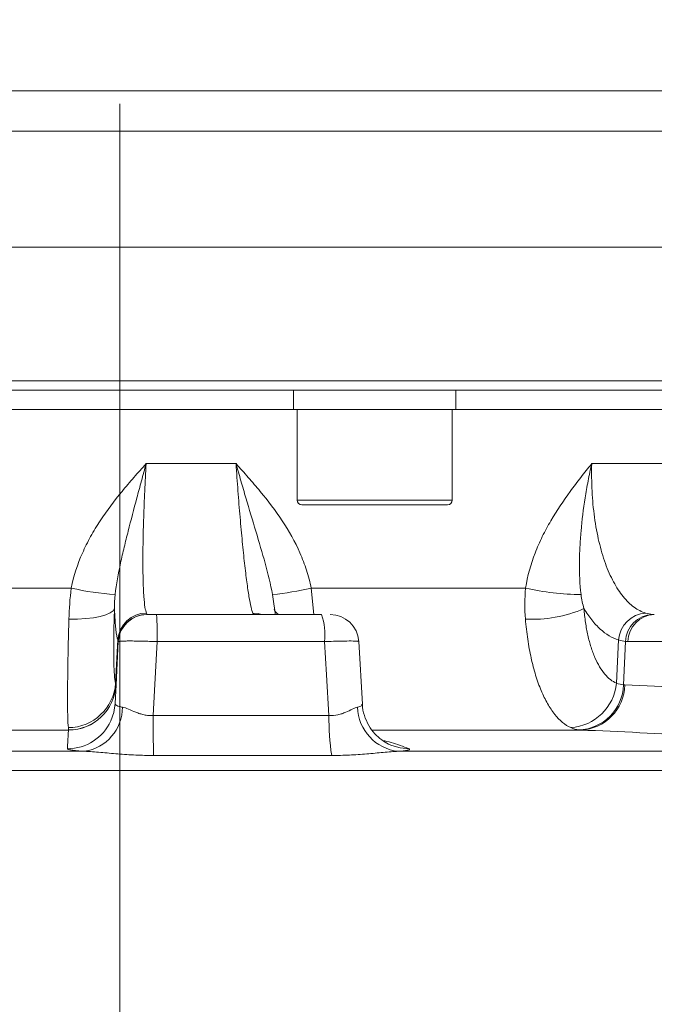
# Model space of a CAD drawing. Header units: millimetres. Extents: x 0 to 8410, y 0 to 5940.
# Tile 15 of 256: x 1256 to 1322, y 1484 to 1587. Entities that reach past the tile are written whole.
import ezdxf

# ---------------------------------------------------------------- set-up
doc = ezdxf.new("R2010")
doc.units = ezdxf.units.MM
doc.header["$LTSCALE"] = 10
doc.linetypes.add('CENTERX2', pattern=[20.32, 12.7, -2.54, 2.54, -2.54])
doc.styles.add('SLDTEXTSTYLE0', font='TXT', dxfattribs={"width": 0.605})
doc.dimstyles.new('SLDDIMSTYLE0', dxfattribs={"dimtxt": 50, "dimasz": 50, "dimexe": 0, "dimexo": 0.0625, "dimgap": 12.5, "dimtad": 1, "dimtoh": 1, "dimdec": 1, "dimrnd": 1e-09, "dimzin": 12, "dimdsep": 46, "dimtxsty": 'SLDTEXTSTYLE0', "dimsah": 1, "dimcen": 0.09, "dimadec": 0, "dimazin": 0, "dimtfac": 1, "dimtofl": 0, "dimtmove": 0, "dimatfit": 3, "dimfxl": 0, "dimfrac": 2, "dimtolj": 1, "dimtzin": 12, "dimarcsym": 0})

# ---------------------------------------------------------------- blocks, each defined once
blk = doc.blocks.new('*D2')
at = {"color": 7, "linetype": 'Continuous', "lineweight": 0}
for p, q in [((1441.19, 1878.04), (1441.19, 1213.4)), ((1266.19, 1248.39), (1266.19, 1213.4)), ((1441.19, 1228.4), (1266.19, 1228.4))]:
    blk.add_line(p, q, dxfattribs=at)
for points in [[(1266.19, 1228.4), (1316.19, 1220.9), (1316.19, 1235.9)], [(1441.19, 1228.4), (1391.19, 1235.9), (1391.19, 1220.9)]]:
    blk.add_solid(points, dxfattribs=at)
at = {"color": 7, "linetype": 'Continuous', "lineweight": 0, "insert": (1296.4, 1292.85), "char_height": 50, "attachment_point": 1, "style": 'SLDTEXTSTYLE0'}
blk.add_mtext('175', dxfattribs=at)
blk = doc.blocks.new('*D8')
at = {"color": 7, "linetype": 'Continuous', "lineweight": 0}
for p, q in [((1441.19, 1878.04), (715.54, 1878.04)), ((730.54, 1878.04), (730.54, 1383.04)), ((1102.29, 1383.04), (715.54, 1383.04))]:
    blk.add_line(p, q, dxfattribs=at)
for points in [[(730.54, 1878.04), (723.04, 1828.04), (738.04, 1828.04)], [(730.54, 1383.04), (738.04, 1433.04), (723.04, 1433.04)]]:
    blk.add_solid(points, dxfattribs=at)
at = {"color": 7, "linetype": 'Continuous', "lineweight": 0, "insert": (666.09, 1573.26), "char_height": 50, "attachment_point": 1, "rotation": 90, "style": 'SLDTEXTSTYLE0'}
blk.add_mtext('495', dxfattribs=at)
blk = doc.blocks.new('*D9')
at = {"color": 7, "linetype": 'Continuous', "lineweight": 0}
for p, q in [((1441.19, 3305.04), (615.54, 3305.04)), ((630.54, 3305.04), (630.54, 1383.04)), ((1102.29, 1383.04), (615.54, 1383.04))]:
    blk.add_line(p, q, dxfattribs=at)
for points in [[(630.54, 3305.04), (623.04, 3255.04), (638.04, 3255.04)], [(630.54, 1383.04), (638.04, 1433.04), (623.04, 1433.04)]]:
    blk.add_solid(points, dxfattribs=at)
at = {"color": 7, "linetype": 'Continuous', "lineweight": 0, "insert": (566.09, 2267.66), "char_height": 50, "attachment_point": 1, "rotation": 90, "style": 'SLDTEXTSTYLE0'}
blk.add_mtext('1922', dxfattribs=at)

msp = doc.modelspace()

# ---------------------------------------------------------------- linework, layer by layer
at = {"color": 7, "linetype": 'CENTERX2', "lineweight": 0}
msp.add_line((1266.190786, 1248.38779), (1266.190786, 1765.919538), dxfattribs=at)
at = {"color": 8, "linetype": 'Continuous', "lineweight": 0}
for p, q in [((1099.254925, 1579.920769), (1433.188785, 1579.920769)), ((1432.745863, 1575.692177), (1099.837053, 1575.692177)), ((1119.690779, 1549.544767), (1412.690792, 1549.544767)), ((1268.961772, 1540.85891), (1278.379999, 1540.85891)), ((1315.662693, 1540.85891), (1324.143559, 1540.85891)), ((1284.78316, 1537.044764), (1301.053159, 1537.044764)), ((1238.098079, 1527.810335), (1261.114715, 1527.810335)), ((1286.270866, 1527.810335), (1286.540747, 1525.044769)), ((1286.270866, 1527.810335), (1308.734193, 1527.810335)), ((1282.295454, 1526.407629), (1282.197991, 1527.137682)), ((1280.30387, 1525.053218), (1280.529338, 1525.044769)), ((1265.7581, 1517.842904), (1265.995248, 1522.376403)), ((1318.260062, 1517.842904), (1318.473607, 1522.376403)), ((1287.661726, 1522.201777), (1270.111551, 1522.201777)), ((1318.995021, 1517.674834), (1319.21469, 1522.211716)), ((1344.165806, 1522.201777), (1319.455627, 1522.201777)), ((1269.697667, 1514.458448), (1288.122889, 1514.458448)), ((1260.813235, 1512.927607), (1234.174561, 1512.927607)), ((1314.490124, 1512.927607), (1292.675454, 1512.927607)), ((1213.734206, 1510.703907), (1262.494928, 1510.703907)), ((1288.408343, 1510.269582), (1269.74331, 1510.269582)), ((1295.405125, 1510.703907), (1342.993665, 1510.703907)), ((1469.672996, 1508.705899), (1193.908948, 1508.705899))]:
    msp.add_line(p, q, dxfattribs=at)
at = {"color": 7, "linetype": 'Continuous', "lineweight": 0}
for p, q in [((1428.447861, 1563.544765), (1104.723099, 1563.544765)), ((1411.69079, 1548.544765), (1120.690781, 1548.544765)), ((1284.41816, 1548.544765), (1284.41816, 1546.544761)), ((1301.418159, 1546.544761), (1301.418159, 1548.544765)), ((1247.963412, 1546.544761), (1284.41816, 1546.544761)), ((1284.41816, 1546.544761), (1301.418159, 1546.544761)), ((1284.78316, 1546.544761), (1284.78316, 1537.044764)), ((1301.053159, 1537.044764), (1301.053159, 1546.544761)), ((1301.418159, 1546.544761), (1333.803911, 1546.544761)), ((1300.553158, 1536.54477), (1285.283159, 1536.54477)), ((1282.446727, 1525.449753), (1282.309633, 1526.409418)), ((1270.05512, 1525.044769), (1287.352694, 1525.044769)), ((1291.624403, 1515.631855), (1291.238628, 1522.219226))]:
    msp.add_line(p, q, dxfattribs=at)
at = {"color": 8, "linetype": 'Continuous', "lineweight": 0, "flags": 128}
for points in [[(1265.641449, 1525.667295), (1265.493135, 1525.428742), (1265.184978, 1525.20673), (1264.727165, 1525.008589), (1264.134828, 1524.840877), (1263.427548, 1524.709121), (1262.628705, 1524.617702), (1261.764706, 1524.569631), (1260.86411, 1524.566487)], [(1280.142266, 1525.1932), (1280.70441, 1525.137648), (1281.061512, 1525.044769)], [(1270.111551, 1522.201777), (1269.837119, 1517.067507), (1269.697667, 1514.458448)], [(1288.122889, 1514.458448), (1287.868678, 1518.727139), (1287.661726, 1522.201777)], [(1294.709291, 1511.315599), (1295.580344, 1511.060611), (1296.514958, 1510.969967)]]:
    msp.add_lwpolyline(points, dxfattribs=at)
at = {"color": 7, "linetype": 'Continuous', "lineweight": 0, "flags": 128}
for points in [[(1265.701178, 1515.702486), (1265.805203, 1517.68741), (1266.041791, 1522.201777)], [(1265.701178, 1515.702486), (1265.562378, 1514.766976), (1265.257779, 1513.892457)]]:
    msp.add_lwpolyline(points, dxfattribs=at)
at = {"color": 7, "linetype": 'Continuous', "lineweight": 0}
for centre, radius, start, end in [((1285.28316, 1537.044765), 0.5, 180, 270), ((1300.55316, 1537.044765), 0.5, 270, 0), ((1269.037679, 1522.044765), 3, 90, 177), ((1280.662716, 1522.879281), 7.031725, 354.47099479, 17.93632041), ((1288.248328, 1522.044764), 3.000005, 3.44304525, 89.99991232)]:
    msp.add_arc(centre, radius, start, end, dxfattribs=at)
at = {"color": 8, "linetype": 'Continuous', "lineweight": 0}
for centre, radius, start, end in [((1267.538459, 1555.68139), 28.601751, 257.02107307, 266.3491792), ((1279.072227, 1558.730828), 31.747398, 275.65034495, 283.10565228), ((1314.851483, 1555.218822), 28.082848, 257.41838464, 269.36801919), ((1283.117745, 1525.768247), 0.749661, 193.79927537, 254.81220062), ((1309.503477, 1537.828279), 13.285174, 266.60016007, 293.74023883), ((1269.000681, 1522.181459), 3.011749, 90.13430123, 176.28876147), ((1269.037327, 1522.054058), 2.999161, 89.94626739, 176.9867312), ((1233.038682, 1522.887963), 37.079219, 358.93962683, 3.33463611), ((1321.503201, 1522.161199), 3.037227, 93.36169508, 175.93686335), ((1322.133869, 1522.135239), 2.92018, 92.22461962, 178.49930519), ((1322.334044, 1522.168282), 2.878612, 92.20149363, 179.33330571), ((1260.754829, 1518.201357), 5.016095, 270.62522666, 355.90211224), ((1260.811136, 1517.927389), 4.999783, 270.02405637, 356.9980414), ((1260.814097, 1517.938496), 4.997407, 270.06394164, 356.97567693), ((1313.104249, 1518.354297), 5.181113, 273.96118796, 354.33549711), ((1314.104989, 1517.82936), 4.892473, 272.37572716, 358.19003903), ((1314.300154, 1517.748497), 4.824632, 272.25661468, 359.01489847), ((1261.806189, 1515.326676), 4.673795, 278.4740767, 0.02633802), ((1295.902251, 1515.46586), 4.787832, 181.64011806, 264.04017097), ((1427.670267, 1514.085094), 157.973041, 179.86458694, 181.38399549), ((1313.621594, 1514.091922), 25.50134, 179.17646973, 188.62042333), ((1260.710144, 1515.969456), 4.999492, 270.04973572, 335.45283757)]:
    msp.add_arc(centre, radius, start, end, dxfattribs=at)
for points, knots in [([(1261.114715, 1527.810336), (1261.360925, 1529.086104), (1261.761959, 1530.305025), (1262.537822, 1532.069078), (1262.826406, 1532.647114), (1263.453207, 1533.78023), (1263.788467, 1534.330254), (1264.846868, 1535.940383), (1265.622697, 1536.960485), (1266.843977, 1538.44638), (1267.260667, 1538.934299), (1268.105072, 1539.901511), (1268.533933, 1540.382055), (1268.961772, 1540.858905)], [0, 0, 0, 0, 0.25, 0.25, 0.375, 0.375, 0.5, 0.5, 0.75, 0.75, 0.875, 0.875, 1, 1, 1, 1]), ([(1265.717221, 1527.137676), (1265.830359, 1528.232103), (1266.035304, 1529.321008), (1266.394634, 1530.982057), (1266.524268, 1531.541137), (1266.794488, 1532.664048), (1266.935251, 1533.228577), (1267.368925, 1534.934683), (1267.672738, 1536.088986), (1268.143712, 1537.852821), (1268.303402, 1538.446099), (1268.547088, 1539.344505), (1268.629013, 1539.645387), (1268.794311, 1540.250045), (1268.878203, 1540.555666), (1268.961772, 1540.858905)], [0, 0, 0, 0, 0.25, 0.25, 0.375, 0.375, 0.5, 0.5, 0.75, 0.75, 0.875, 0.875, 0.9375, 0.9375, 1, 1, 1, 1]), ([(1268.961772, 1540.858905), (1268.9333, 1540.371401), (1268.906432, 1539.886215), (1268.856308, 1538.928823), (1268.832979, 1538.45541), (1268.768135, 1537.050784), (1268.731724, 1536.135068), (1268.687746, 1534.793678), (1268.674959, 1534.354247), (1268.653402, 1533.502328), (1268.644572, 1533.08802), (1268.623835, 1531.879573), (1268.617642, 1531.119648), (1268.620181, 1530.05098), (1268.623016, 1529.709624), (1268.632497, 1529.062508), (1268.639145, 1528.755658), (1268.664715, 1527.884581), (1268.68922, 1527.369453), (1268.753598, 1526.475695), (1268.792669, 1526.108805), (1268.883465, 1525.532463), (1268.935248, 1525.322213), (1268.993622, 1525.193201)], [0, 0, 0, 0, 0.0625, 0.0625, 0.125, 0.125, 0.25, 0.25, 0.3125, 0.3125, 0.375, 0.375, 0.5, 0.5, 0.5625, 0.5625, 0.625, 0.625, 0.75, 0.75, 0.875, 0.875, 1, 1, 1, 1]), ([(1280.142266, 1525.193201), (1280.082099, 1525.322276), (1280.018419, 1525.53267), (1279.884192, 1526.109451), (1279.81351, 1526.47666), (1279.66536, 1527.371131), (1279.589796, 1527.886676), (1279.474193, 1528.758475), (1279.435281, 1529.065583), (1279.356674, 1529.713249), (1279.316854, 1530.054925), (1279.196997, 1531.124402), (1279.1178, 1531.884906), (1278.999968, 1533.09429), (1278.960852, 1533.508921), (1278.882944, 1534.361514), (1278.843988, 1534.80139), (1278.72881, 1536.14337), (1278.654993, 1537.05862), (1278.513097, 1538.928648), (1278.445017, 1539.883423), (1278.379999, 1540.858905)], [0, 0, 0, 0, 0.125, 0.125, 0.25, 0.25, 0.375, 0.375, 0.4375, 0.4375, 0.5, 0.5, 0.625, 0.625, 0.6875, 0.6875, 0.75, 0.75, 0.875, 0.875, 1, 1, 1, 1]), ([(1282.197991, 1527.137676), (1282.010461, 1528.227085), (1281.733838, 1529.315879), (1281.126422, 1531.517868), (1280.793458, 1532.631804), (1280.112197, 1534.912987), (1279.761692, 1536.084383), (1279.241407, 1537.857836), (1279.068406, 1538.452666), (1278.723464, 1539.650013), (1278.551072, 1540.254017), (1278.379999, 1540.858905)], [0, 0, 0, 0, 0.25, 0.25, 0.5, 0.5, 0.75, 0.75, 0.875, 0.875, 1, 1, 1, 1]), ([(1286.270865, 1527.810336), (1286.14428, 1528.44608), (1285.97878, 1529.070627), (1285.57927, 1530.299986), (1285.344228, 1530.906404), (1284.560239, 1532.671131), (1283.93049, 1533.784589), (1282.521274, 1535.923518), (1281.738996, 1536.950955), (1280.509799, 1538.442234), (1280.090711, 1538.931361), (1279.241596, 1539.900356), (1278.812591, 1540.379062), (1278.379999, 1540.858905)], [0, 0, 0, 0, 0.125, 0.125, 0.25, 0.25, 0.5, 0.5, 0.75, 0.75, 0.875, 0.875, 1, 1, 1, 1]), ([(1308.734192, 1527.810336), (1308.931367, 1529.086104), (1309.275314, 1530.305025), (1309.954315, 1532.069078), (1310.208651, 1532.647114), (1310.763353, 1533.78023), (1311.061092, 1534.330254), (1312.002582, 1535.940383), (1312.694625, 1536.960485), (1313.782242, 1538.44638), (1314.153057, 1538.934299), (1314.903372, 1539.901511), (1315.283887, 1540.382055), (1315.662694, 1540.858905)], [0, 0, 0, 0, 0.25, 0.25, 0.375, 0.375, 0.5, 0.5, 0.75, 0.75, 0.875, 0.875, 1, 1, 1, 1]), ([(1314.54173, 1527.137676), (1314.407296, 1528.232103), (1314.36565, 1529.321008), (1314.377832, 1530.982057), (1314.395321, 1531.541137), (1314.453046, 1532.664048), (1314.493292, 1533.228577), (1314.645531, 1534.934683), (1314.788688, 1536.088986), (1315.066778, 1537.852821), (1315.170146, 1538.446099), (1315.342002, 1539.344505), (1315.402091, 1539.645387), (1315.52804, 1540.250045), (1315.594325, 1540.555666), (1315.662694, 1540.858905)], [0, 0, 0, 0, 0.25, 0.25, 0.375, 0.375, 0.5, 0.5, 0.75, 0.75, 0.875, 0.875, 0.9375, 0.9375, 1, 1, 1, 1]), ([(1315.662694, 1540.858905), (1315.649685, 1540.371401), (1315.646195, 1539.886215), (1315.657853, 1538.928823), (1315.672961, 1538.45541), (1315.745727, 1537.050784), (1315.830622, 1536.135068), (1316.014568, 1534.793678), (1316.085146, 1534.354247), (1316.242576, 1533.502328), (1316.329668, 1533.08802), (1316.615719, 1531.879573), (1316.83927, 1531.119648), (1317.225724, 1530.05098), (1317.362134, 1529.709624), (1317.647139, 1529.062508), (1317.796123, 1528.755658), (1318.262246, 1527.884581), (1318.598411, 1527.369453), (1319.323495, 1526.475695), (1319.703178, 1526.108805), (1320.491306, 1525.532463), (1320.900399, 1525.322213), (1321.325101, 1525.193201)], [0, 0, 0, 0, 0.0625, 0.0625, 0.125, 0.125, 0.25, 0.25, 0.3125, 0.3125, 0.375, 0.375, 0.5, 0.5, 0.5625, 0.5625, 0.625, 0.625, 0.75, 0.75, 0.875, 0.875, 1, 1, 1, 1]), ([(1265.641449, 1525.667289), (1265.623945, 1525.170888), (1265.609101, 1524.683752), (1265.585176, 1523.745141), (1265.576092, 1523.294663), (1265.56353, 1522.430375), (1265.560052, 1522.016565), (1265.559175, 1521.424235), (1265.559616, 1521.231727), (1265.561935, 1520.862313), (1265.563811, 1520.684599), (1265.571544, 1520.172043), (1265.579498, 1519.85769), (1265.601036, 1519.283996), (1265.614765, 1519.023211), (1265.663447, 1518.346223), (1265.705751, 1518.027136), (1265.7581, 1517.842902)], [0, 0, 0, 0, 0.125, 0.125, 0.25, 0.25, 0.375, 0.375, 0.4375, 0.4375, 0.5, 0.5, 0.625, 0.625, 0.75, 0.75, 1, 1, 1, 1]), ([(1265.995248, 1522.376403), (1265.911299, 1522.582727), (1265.839862, 1522.964568), (1265.765658, 1523.653597), (1265.751582, 1523.802126), (1265.724983, 1524.120987), (1265.712429, 1524.291847), (1265.677401, 1524.834151), (1265.657674, 1525.232792), (1265.641449, 1525.667289)], [0, 0, 0, 0, 0.5, 0.5, 0.625, 0.625, 0.75, 0.75, 1, 1, 1, 1]), ([(1314.851964, 1525.667289), (1314.889356, 1525.170888), (1314.942794, 1524.683752), (1315.079348, 1523.745141), (1315.162109, 1523.294663), (1315.35584, 1522.430375), (1315.46681, 1522.016565), (1315.655102, 1521.424235), (1315.721513, 1521.231727), (1315.859528, 1520.862313), (1315.931377, 1520.684599), (1316.155289, 1520.172043), (1316.315677, 1519.85769), (1316.658808, 1519.283996), (1316.843058, 1519.023211), (1317.415033, 1518.346223), (1317.823635, 1518.027136), (1318.260061, 1517.842902)], [0, 0, 0, 0, 0.125, 0.125, 0.25, 0.25, 0.375, 0.375, 0.4375, 0.4375, 0.5, 0.5, 0.625, 0.625, 0.75, 0.75, 1, 1, 1, 1]), ([(1318.473606, 1522.376403), (1317.803015, 1522.582727), (1317.164605, 1522.964568), (1316.405412, 1523.653597), (1316.255539, 1523.802126), (1315.959792, 1524.120987), (1315.813508, 1524.291847), (1315.38383, 1524.834151), (1315.111213, 1525.232792), (1314.851964, 1525.667289)], [0, 0, 0, 0, 0.5, 0.5, 0.625, 0.625, 0.75, 0.75, 1, 1, 1, 1]), ([(1260.809565, 1513.185556), (1260.775872, 1513.453918), (1260.752262, 1513.918876), (1260.73104, 1514.904731), (1260.726396, 1515.28439), (1260.722132, 1516.119363), (1260.72244, 1516.576794), (1260.726444, 1517.322454), (1260.728371, 1517.580962), (1260.733417, 1518.118258), (1260.736552, 1518.398215), (1260.747647, 1519.259481), (1260.757256, 1519.861127), (1260.780664, 1521.117632), (1260.794462, 1521.772493), (1260.818334, 1522.795761), (1260.826842, 1523.144468), (1260.844773, 1523.849132), (1260.854207, 1524.205688), (1260.86411, 1524.566482)], [0, 0, 0, 0, 0.25, 0.25, 0.375, 0.375, 0.5, 0.5, 0.5625, 0.5625, 0.625, 0.625, 0.75, 0.75, 0.875, 0.875, 0.9375, 0.9375, 1, 1, 1, 1]), ([(1313.462165, 1513.185556), (1312.866412, 1513.453918), (1312.307213, 1513.918876), (1311.521495, 1514.904731), (1311.267869, 1515.28439), (1310.794253, 1516.119363), (1310.572194, 1516.576794), (1310.260995, 1517.322454), (1310.160923, 1517.580962), (1309.968224, 1518.118258), (1309.875253, 1518.398215), (1309.610856, 1519.259481), (1309.453878, 1519.861127), (1309.177195, 1521.117632), (1309.05749, 1521.772493), (1308.906586, 1522.795761), (1308.86101, 1523.144468), (1308.780497, 1523.849132), (1308.745447, 1524.205688), (1308.71562, 1524.566482)], [0, 0, 0, 0, 0.25, 0.25, 0.375, 0.375, 0.5, 0.5, 0.5625, 0.5625, 0.625, 0.625, 0.75, 0.75, 0.875, 0.875, 0.9375, 0.9375, 1, 1, 1, 1]), ([(1270.111551, 1522.201772), (1269.84498, 1522.212414), (1269.582414, 1522.221839), (1269.064972, 1522.238356), (1268.807346, 1522.245505), (1268.315965, 1522.256947), (1268.082509, 1522.261265), (1267.639925, 1522.267111), (1267.430354, 1522.268604), (1267.054271, 1522.268615), (1266.885144, 1522.267179), (1266.585853, 1522.261338), (1266.459138, 1522.256978), (1266.254543, 1522.245626), (1266.175406, 1522.238546), (1266.06931, 1522.221892), (1266.042349, 1522.212414), (1266.041791, 1522.201772)], [0, 0, 0, 0, 0.125, 0.125, 0.25, 0.25, 0.375, 0.375, 0.5, 0.5, 0.625, 0.625, 0.75, 0.75, 0.875, 0.875, 1, 1, 1, 1]), ([(1265.701178, 1515.702484), (1265.699215, 1515.665042), (1265.714352, 1515.628855), (1265.778594, 1515.558985), (1265.828292, 1515.525113), (1265.959627, 1515.461843), (1266.041225, 1515.43224), (1266.23659, 1515.377174), (1266.351673, 1515.351518), (1266.479984, 1515.328827)], [0, 0, 0, 0, 0.25, 0.25, 0.5, 0.5, 0.75, 0.75, 1, 1, 1, 1]), ([(1266.479984, 1515.328827), (1266.673596, 1515.294586), (1266.885038, 1515.214163), (1267.348099, 1515.0204), (1267.601546, 1514.905205), (1268.004342, 1514.746685), (1268.143058, 1514.695876), (1268.431679, 1514.603966), (1268.583041, 1514.562571), (1268.89225, 1514.49762), (1269.049515, 1514.47407), (1269.369987, 1514.448999), (1269.534272, 1514.44766), (1269.697667, 1514.458448)], [0, 0, 0, 0, 0.25, 0.25, 0.5, 0.5, 0.625, 0.625, 0.75, 0.75, 0.875, 0.875, 1, 1, 1, 1]), ([(1288.122888, 1514.458448), (1288.447287, 1514.436923), (1288.761091, 1514.464499), (1289.209484, 1514.561932), (1289.353922, 1514.603234), (1289.628305, 1514.695488), (1289.758636, 1514.746427), (1290.132915, 1514.905077), (1290.362772, 1515.020077), (1290.774167, 1515.214225), (1290.956378, 1515.294625), (1291.116382, 1515.328827)], [0, 0, 0, 0, 0.25, 0.25, 0.375, 0.375, 0.5, 0.5, 0.75, 0.75, 1, 1, 1, 1]), ([(1291.116381, 1515.328825), (1291.295926, 1515.376357), (1291.608804, 1515.459187), (1291.587237, 1515.578285), (1291.578047, 1515.629038)], [0, 0, 0, 0, 0.57385102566, 1, 1, 1, 1]), ([(1293.750951, 1511.840716), (1294.049563, 1511.777182), (1294.966259, 1511.58214), (1295.891269, 1511.2165), (1296.514958, 1510.969967)], [0, 0, 0, 0, 0.3257481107, 1, 1, 1, 1]), ([(1262.494928, 1510.703906), (1262.207212, 1510.723381), (1261.947973, 1510.744159), (1261.505581, 1510.786659), (1261.319575, 1510.808551), (1261.018113, 1510.853582), (1260.902685, 1510.876855), (1260.750948, 1510.923287), (1260.713278, 1510.946586), (1260.714484, 1510.969965)], [0, 0, 0, 0, 0.25, 0.25, 0.5, 0.5, 0.75, 0.75, 1, 1, 1, 1]), ([(1269.74331, 1510.269578), (1269.114311, 1510.269578), (1268.487397, 1510.284964), (1267.237781, 1510.342567), (1266.615487, 1510.38486), (1265.391564, 1510.482847), (1264.784962, 1510.53912), (1263.606827, 1510.641001), (1263.036387, 1510.68778), (1262.494928, 1510.703906)], [0, 0, 0, 0, 0.25, 0.25, 0.5, 0.5, 0.75, 0.75, 1, 1, 1, 1]), ([(1295.405124, 1510.703906), (1294.907463, 1510.687787), (1294.371901, 1510.641002), (1293.252527, 1510.539013), (1292.671154, 1510.482811), (1291.486241, 1510.384774), (1290.878647, 1510.342464), (1289.653176, 1510.284962), (1289.033923, 1510.269578), (1288.408343, 1510.269578)], [0, 0, 0, 0, 0.25, 0.25, 0.5, 0.5, 0.75, 0.75, 1, 1, 1, 1]), ([(1296.514957, 1510.969965), (1296.635902, 1510.923083), (1296.601502, 1510.876857), (1296.317545, 1510.808616), (1296.18465, 1510.786452), (1295.848699, 1510.74395), (1295.645199, 1510.723503), (1295.405124, 1510.703906)], [0, 0, 0, 0, 0.5, 0.5, 0.75, 0.75, 1, 1, 1, 1])]:
    msp.add_open_spline(points, degree=3, knots=knots, dxfattribs=at)
for points in [[(1260.86411, 1524.566482), (1260.893361, 1525.632172), (1260.968297, 1526.714215), (1261.114715, 1527.810336)], [(1308.71562, 1524.566482), (1308.627517, 1525.632172), (1308.625971, 1526.714215), (1308.734192, 1527.810336)], [(1265.717221, 1527.137676), (1265.664061, 1526.62344), (1265.643434, 1526.133759), (1265.641449, 1525.667289)], [(1314.54173, 1527.137676), (1314.604897, 1526.62344), (1314.712974, 1526.133759), (1314.851964, 1525.667289)], [(1268.993622, 1525.193201), (1269.027689, 1525.117908), (1269.043325, 1525.071235), (1269.04014, 1525.05322)], [(1280.303871, 1525.05322), (1280.231101, 1525.071235), (1280.177363, 1525.117908), (1280.142266, 1525.193201)], [(1321.325101, 1525.193201), (1321.572962, 1525.117908), (1321.804886, 1525.071235), (1322.020517, 1525.05322)], [(1322.020517, 1525.05322), (1322.087978, 1525.047584), (1322.155644, 1525.044765), (1322.223466, 1525.044765)], [(1266.042312, 1522.21172), (1266.043424, 1522.232931), (1266.027553, 1522.287897), (1265.995248, 1522.376403)], [(1319.214689, 1522.21172), (1318.981852, 1522.232931), (1318.73466, 1522.287897), (1318.473606, 1522.376403)], [(1319.455625, 1522.201772), (1319.375143, 1522.201772), (1319.29481, 1522.205089), (1319.214689, 1522.21172)], [(1318.260061, 1517.842902), (1318.518823, 1517.752384), (1318.763993, 1517.696411), (1318.99502, 1517.674833)], [(1318.99502, 1517.674833), (1319.03793, 1517.670008), (1319.080958, 1517.666915), (1319.124073, 1517.665557)], [(1319.124073, 1517.665557), (1327.434204, 1517.403788), (1335.720798, 1516.749545), (1343.983835, 1515.702484)], [(1260.819675, 1512.941092), (1260.82971, 1512.972524), (1260.82607, 1513.054091), (1260.809565, 1513.185556)], [(1314.307793, 1512.941092), (1314.036135, 1512.972524), (1313.754014, 1513.054091), (1313.462165, 1513.185556)], [(1260.714484, 1510.969965), (1260.768362, 1512.01404), (1260.801485, 1512.666577), (1260.813235, 1512.9276)], [(1260.813235, 1512.9276), (1260.815287, 1512.929575), (1260.817434, 1512.934074), (1260.819675, 1512.941092)], [(1314.490126, 1512.9276), (1314.429241, 1512.929575), (1314.368449, 1512.934074), (1314.307793, 1512.941092)], [(1339.284624, 1510.969965), (1331.04436, 1512.01404), (1322.778357, 1512.666577), (1314.490126, 1512.9276)]]:
    msp.add_open_spline(points, degree=3, dxfattribs=at)
at = {"color": 7, "linetype": 'Continuous', "lineweight": 0}
for points, knots in [([(1282.511121, 1525.044769), (1282.497532, 1525.119594), (1282.476951, 1525.232928), (1282.454392, 1525.394764), (1282.446727, 1525.449753)], [0, 0, 0, 0, 0.6602166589, 1, 1, 1, 1]), ([(1269.037679, 1525.044765), (1269.037679, 1525.044765), (1269.064753, 1525.044765), (1269.166728, 1525.044765), (1269.242871, 1525.044765), (1269.430999, 1525.044765), (1269.544111, 1525.044765), (1269.790141, 1525.044765), (1269.921667, 1525.044765), (1270.05512, 1525.044765)], [0, 0, 0, 0, 0.25, 0.25, 0.5, 0.5, 0.75, 0.75, 1, 1, 1, 1]), ([(1291.1928, 1522.216439), (1291.195498, 1522.227017), (1291.202253, 1522.253492), (1290.699949, 1522.270816), (1289.811337, 1522.267479), (1288.732882, 1522.242066), (1287.97688, 1522.213631), (1287.661726, 1522.201777)], [0, 0, 0, 0, 0.1520983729, 0.3806800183, 0.6089541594, 0.8369844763, 1, 1, 1, 1]), ([(1294.710427, 1511.325196), (1294.595771, 1511.369696), (1294.256308, 1511.501451), (1293.606362, 1511.900993), (1292.887786, 1512.540817), (1292.242022, 1513.40593), (1291.813494, 1514.45299), (1291.599992, 1515.226979), (1291.628749, 1515.619879), (1291.628769, 1515.620142)], [0, 0, 0, 0, 0.07807188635, 0.23114810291, 0.4032203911, 0.5918974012, 0.79291535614, 0.99986124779, 1, 1, 1, 1])]:
    msp.add_open_spline(points, degree=3, knots=knots, dxfattribs=at)

# ---------------------------------------------------------------- dimensions: what is measured, and where the dimension line sits
for base, p1, picture, middle in [((630.538944, 1383.044765), (1441.190786, 3305.044765), '*D9', (630.538944, 2344.044765)), ((730.538944, 1383.044765), (1441.190786, 1878.044765), '*D8', (730.538944, 1630.544765))]:
    dim = msp.add_linear_dim(base=base, p1=p1, p2=(1102.291642, 1383.044765), angle=90, dimstyle='SLDDIMSTYLE0', dxfattribs=at)
    dim.commit()
    dim.dimension.update_dxf_attribs({"geometry": picture, "text_midpoint": middle, "dimtype": 160})
dim = msp.add_linear_dim(base=(1266.190786, 1228.398544), p1=(1441.190786, 1878.044765), p2=(1266.190786, 1248.38779), dimstyle='SLDDIMSTYLE0', dxfattribs=at)
dim.commit()
dim.dimension.update_dxf_attribs({"geometry": '*D2', "text_midpoint": (1353.690786, 1228.398544), "dimtype": 160})

doc.saveas('drawing.dxf')
